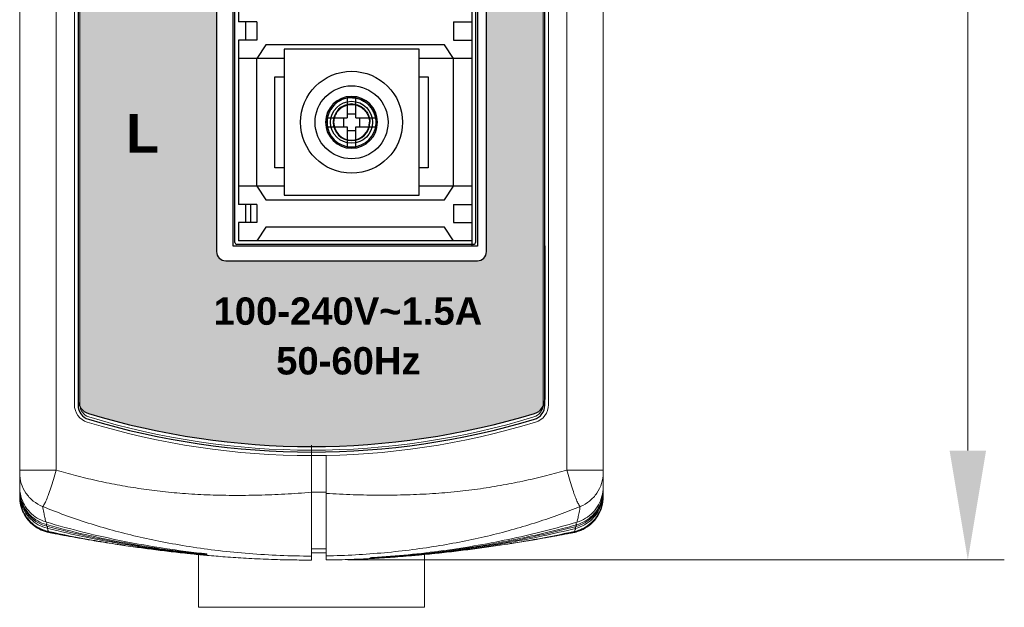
# Model space of a CAD drawing. Header units: millimetres. Extents: x 0 to 420, y 0 to 297.
# Tile 16 of 21: x 297 to 351, y 86 to 118. Entities that reach past the tile are written whole.
import ezdxf

# ---------------------------------------------------------------- set-up
doc = ezdxf.new("R2010")
doc.units = ezdxf.units.MM
doc.layers.get('Defpoints').update_dxf_attribs({"linetype": 'CONTINUOUS', "lineweight": 13})
doc.layers.add('Dimension', color=2, linetype='CONTINUOUS', lineweight=9)
doc.layers.add('Line', color=3, linetype='CONTINUOUS', lineweight=25)
doc.styles.add('ARIAL_BOLD', font='arialbd.ttf')
doc.styles.get("Standard").update_dxf_attribs({"font": 'romans.shx'})
doc.dimstyles.new('yutana', dxfattribs={"dimtxt": 3.5, "dimasz": 3, "dimexe": 1, "dimexo": 0.6, "dimgap": 1.5, "dimtad": 1, "dimdec": 1, "dimzin": 0, "dimdsep": 46, "dimtxsty": 'Standard', "dimcen": 0, "dimadec": 0, "dimazin": 0, "dimtp": 0.01, "dimtm": 0.01, "dimtfac": 1, "dimtdec": 1, "dimtmove": 0, "dimatfit": 3, "dimfxl": 1, "dimtolj": 1, "dimtzin": 0, "dimlwd": 0, "dimlwe": 0, "dimarcsym": 0})

# ---------------------------------------------------------------- blocks, each defined once
blk = doc.blocks.new('*D7')
at = {"layer": 'Defpoints', "color": 0, "ltscale": 5}
for p in [(313.312, 208.806), (348.512, 208.806), (313.312, 88.194)]:
    blk.add_point(p, dxfattribs=at)
at = {"layer": 'Dimension', "color": 0, "lineweight": 0, "ltscale": 5}
for p, q in [((314.512, 208.806), (350.512, 208.806)), ((348.512, 94.194), (348.512, 202.806)), ((314.512, 88.194), (350.512, 88.194))]:
    blk.add_line(p, q, dxfattribs=at)
at = {"layer": 'Dimension', "color": 0, "ltscale": 5}
for points in [[(347.512, 202.806), (349.512, 202.806), (348.512, 208.806)], [(347.512, 94.194), (349.512, 94.194), (348.512, 88.194)]]:
    blk.add_solid(points, dxfattribs=at)
at = {"layer": 'Dimension', "color": 0, "ltscale": 5, "insert": (343.012, 148.5), "char_height": 5, "attachment_point": 5, "rotation": 90}
blk.add_mtext('\\A1;120.6', dxfattribs=at)

msp = doc.modelspace()

# ---------------------------------------------------------------- hatches: boundary and pattern name
at = {"layer": 'Line'}
h = msp.add_hatch(color=18, dxfattribs=at)
edge = h.paths.add_edge_path()
edge.add_arc((300.512, 96.992), 0.8, 180, 253.1507)
edge.add_arc((312.512, 136.615), 42.2, 253.1507, 286.8493)
edge.add_arc((324.512, 96.992), 0.8, 286.8493, 360)
edge.add_line((325.312, 96.992), (325.312, 138.691))
edge.add_arc((318.312, 138.691), 7, 0, 62.2489)
edge.add_line((321.571, 144.886), (307.484, 150.831))
edge.add_arc((311.605, 161.03), 11, 219.045, 248, ccw=False)
edge.add_arc((314.712, 163.55), 15, 180, 219.045, ccw=False)
edge.add_line((299.712, 163.55), (299.712, 96.992))
edge = h.paths.add_edge_path()
edge.add_arc((307.812, 138.9), 0.5, 90, 180)
edge.add_line((307.312, 138.9), (307.312, 105.1))
edge.add_arc((307.812, 105.1), 0.5, 180, 270)
edge.add_line((307.812, 104.6), (321.612, 104.6))
edge.add_arc((321.612, 105.1), 0.5, 270, 360)
edge.add_line((322.112, 105.1), (322.112, 138.9))
edge.add_arc((321.612, 138.9), 0.5, 360, 450)
edge.add_line((321.612, 139.4), (307.812, 139.4))

# ---------------------------------------------------------------- linework, layer by layer
at = {"layer": 'Line', "color": 7, "linetype": 'Continuous', "lineweight": 0}
for p, q in [((296.512, 92.204), (296.512, 204.796)), ((328.512, 204.806), (328.512, 92.194)), ((298.512, 93.122), (298.512, 203.872)), ((326.512, 203.879), (326.512, 93.128)), ((299.512, 200.29), (299.512, 96.71)), ((299.812, 96.71), (299.812, 200.29)), ((325.212, 200.29), (325.212, 96.71)), ((325.512, 96.71), (325.512, 200.29)), ((312.512, 88.189), (312.512, 94.491)), ((313.312, 88.194), (313.312, 93.922)), ((296.512, 93.122), (298.512, 93.122)), ((328.512, 93.128), (326.512, 93.128)), ((296.512, 92.057), (296.53, 92.057)), ((296.512, 92.057), (296.512, 91.979)), ((296.512, 91.873), (296.526, 91.873)), ((296.512, 91.873), (296.512, 91.715)), ((313.312, 91.907), (312.512, 91.907)), ((328.512, 92.05), (328.493, 92.05)), ((328.512, 91.867), (328.498, 91.867)), ((328.512, 92.05), (328.512, 91.972)), ((328.512, 91.867), (328.512, 91.713)), ((296.512, 91.678), (296.537, 91.678)), ((328.512, 91.677), (328.507, 91.677)), ((313.312, 88.808), (312.512, 88.808)), ((312.512, 88.589), (313.312, 88.589)), ((306.312, 88.494), (306.312, 85.6)), ((318.712, 88.494), (318.712, 85.6)), ((318.712, 85.6), (306.312, 85.6))]:
    msp.add_line(p, q, dxfattribs=at)
at = {"layer": 'Line', "color": 7}
for p, q in [((299.712, 200.321), (299.712, 96.679)), ((325.312, 96.679), (325.312, 200.321)), ((299.712, 163.55), (299.712, 96.992)), ((308.212, 105.394), (308.212, 138.994)), ((308.312, 105.594), (308.312, 138.794)), ((321.312, 138.994), (321.312, 105.394)), ((321.512, 138.794), (321.512, 105.594)), ((321.612, 138.994), (321.612, 105.394)), ((325.312, 96.992), (325.312, 138.691)), ((308.512, 126.694), (308.512, 117.694)), ((309.512, 117.694), (308.512, 117.694)), ((308.912, 116.694), (308.912, 117.694)), ((309.512, 117.694), (309.512, 116.694)), ((320.312, 117.694), (321.312, 117.694)), ((320.312, 117.694), (320.312, 116.694)), ((309.512, 116.694), (308.512, 116.694)), ((308.512, 116.694), (308.512, 107.694)), ((320.312, 116.694), (321.312, 116.694)), ((310.012, 116.444), (309.512, 115.694)), ((319.812, 116.444), (310.012, 116.444)), ((318.412, 116.194), (311.012, 116.194)), ((311.012, 116.194), (311.012, 108.194)), ((318.412, 108.194), (318.412, 116.194)), ((320.312, 115.694), (319.812, 116.444)), ((311.012, 115.694), (308.512, 115.694)), ((309.512, 108.694), (309.512, 115.694)), ((321.312, 115.694), (318.412, 115.694)), ((320.312, 108.694), (320.312, 115.694)), ((310.512, 114.694), (311.012, 114.694)), ((310.512, 109.694), (310.512, 114.694)), ((318.412, 114.694), (318.912, 114.694)), ((318.912, 114.694), (318.912, 109.694)), ((314.47, 113.536), (314.47, 112.435)), ((314.953, 112.435), (314.953, 113.536)), ((313.369, 112.435), (314.47, 112.435)), ((314.262, 112.435), (314.262, 111.952)), ((314.953, 112.643), (314.47, 112.643)), ((314.953, 112.435), (316.054, 112.435)), ((315.161, 111.952), (315.161, 112.435)), ((313.369, 111.952), (314.47, 111.952)), ((314.47, 111.952), (314.47, 110.852)), ((314.953, 110.852), (314.953, 111.952)), ((314.953, 111.952), (316.054, 111.952)), ((314.47, 111.744), (314.953, 111.744)), ((311.012, 109.694), (310.512, 109.694)), ((318.912, 109.694), (318.412, 109.694)), ((311.012, 108.694), (308.512, 108.694)), ((309.512, 108.694), (310.012, 107.944)), ((321.312, 108.694), (318.412, 108.694)), ((319.812, 107.944), (320.312, 108.694)), ((311.012, 108.194), (318.412, 108.194)), ((309.512, 107.694), (308.512, 107.694)), ((308.912, 106.694), (308.912, 107.694)), ((309.162, 107.694), (309.162, 106.694)), ((309.512, 107.694), (309.512, 106.694)), ((310.012, 107.944), (319.812, 107.944)), ((320.312, 107.694), (321.312, 107.694)), ((320.312, 107.694), (320.312, 106.694)), ((309.512, 106.694), (308.512, 106.694)), ((308.512, 106.694), (308.512, 105.694)), ((310.012, 106.444), (309.512, 105.694)), ((319.812, 106.444), (310.012, 106.444)), ((320.312, 105.694), (319.812, 106.444)), ((320.312, 106.694), (321.312, 106.694)), ((321.612, 105.394), (308.212, 105.394)), ((321.412, 105.494), (308.412, 105.494)), ((321.312, 105.694), (308.512, 105.694)), ((325.312, 105.419), (325.312, 96.992))]:
    msp.add_line(p, q, dxfattribs=at)
msp.add_lwpolyline([(322.112, 105.1), (322.112, 138.9, 0.414214), (321.612, 139.4), (307.812, 139.4, 0.414214), (307.312, 138.9), (307.312, 105.1, 0.414214), (307.812, 104.6), (321.612, 104.6, 0.414214)], format="xyb", close=True, dxfattribs=at)
at = {"layer": 'Line', "color": 7, "linetype": 'Continuous', "lineweight": 0}
msp.add_lwpolyline([(315.727, 88.272), (315.727, 88.274), (315.728, 88.278)], dxfattribs=at)
at = {"layer": 'Line', "color": 7}
for radius in [2.794, 2, 1.152]:
    msp.add_circle((314.712, 112.194), radius, dxfattribs=at)
for centre, radius, start, end in [((314.712, 112.194), 1.422, 0, 180), ((314.712, 112.194), 1.004, 90, 0), ((314.712, 112.194), 1.422, 180, 0), ((314.712, 112.194), 1.35, 180, 0), ((314.712, 112.194), 0.982, 180, 360), ((308.412, 105.594), 0.1, 180, 270), ((321.412, 105.594), 0.1, 270, 0), ((300.512, 96.992), 0.8, 180, 253.1507), ((300.512, 96.679), 0.8, 180, 253.2755), ((324.512, 96.679), 0.8, 286.7245, 360), ((324.512, 96.992), 0.8, 286.8493, 360), ((312.512, 136.615), 42.2, 253.1507, 286.8493), ((312.512, 136.615), 42.5, 253.2755, 286.7245)]:
    msp.add_arc(centre, radius, start, end, dxfattribs=at)
at = {"layer": 'Line', "color": 7, "linetype": 'Continuous', "lineweight": 0}
for centre, radius, start, end in [((300.512, 96.71), 1, 180, 252.9814), ((300.512, 96.71), 0.7, 180, 252.9814), ((324.512, 96.71), 0.7, 287.0186, 360), ((324.512, 96.71), 1, 287.0186, 360), ((312.512, 135.915), 42, 252.9814, 287.0186), ((312.512, 135.915), 41.7, 252.9814, 287.0186)]:
    msp.add_arc(centre, radius, start, end, dxfattribs=at)
at = {"layer": 'Line', "color": 7}
for points, knots in [([(314.712, 113.544), (314.636, 113.544), (314.482, 113.53), (314.256, 113.467), (314.041, 113.364), (313.844, 113.224), (313.674, 113.053), (313.536, 112.856), (313.436, 112.642), (313.375, 112.419), (313.362, 112.268), (313.362, 112.194)], [0, 0, 0, 0, 0.227413, 0.460521, 0.69936, 0.939632, 1.180993, 1.420211, 1.656763, 1.886538, 2.109528, 2.109528, 2.109528, 2.109528]), ([(314.712, 113.539), (314.685, 113.539), (314.631, 113.539), (314.551, 113.538), (314.497, 113.536), (314.47, 113.536)], [0, 0, 0, 0, 0.0804632, 0.1609101, 0.241324, 0.241324, 0.241324, 0.241324]), ([(316.062, 112.194), (316.061, 112.27), (316.048, 112.423), (315.985, 112.649), (315.882, 112.864), (315.742, 113.061), (315.571, 113.231), (315.374, 113.369), (315.16, 113.47), (314.937, 113.53), (314.786, 113.544), (314.712, 113.544)], [0, 0, 0, 0, 0.227413, 0.460521, 0.69936, 0.939632, 1.180993, 1.420211, 1.656763, 1.886538, 2.109528, 2.109528, 2.109528, 2.109528]), ([(314.712, 113.544), (314.786, 113.543), (314.938, 113.53), (315.162, 113.466), (315.378, 113.362), (315.576, 113.22), (315.747, 113.047), (315.886, 112.849), (315.987, 112.635), (316.048, 112.415), (316.061, 112.266), (316.062, 112.194)], [0, 0, 0, 0, 0.223252, 0.455325, 0.695138, 0.93785, 1.181868, 1.423219, 1.660116, 1.887921, 2.105492, 2.105492, 2.105492, 2.105492]), ([(314.953, 113.536), (314.926, 113.536), (314.872, 113.538), (314.792, 113.539), (314.738, 113.539), (314.712, 113.539)], [0, 0, 0, 0, 0.0804139, 0.1608608, 0.241324, 0.241324, 0.241324, 0.241324]), ([(313.729, 112.194), (313.729, 112.248), (313.739, 112.359), (313.785, 112.522), (313.861, 112.679), (313.964, 112.823), (314.091, 112.947), (314.235, 113.049), (314.39, 113.122), (314.551, 113.166), (314.659, 113.176), (314.712, 113.176)], [0, 0, 0, 0, 0.162478, 0.331377, 0.505908, 0.68255, 0.860142, 1.035793, 1.208202, 1.373994, 1.532338, 1.532338, 1.532338, 1.532338]), ([(314.712, 113.176), (314.657, 113.176), (314.547, 113.166), (314.384, 113.12), (314.227, 113.044), (314.083, 112.941), (313.958, 112.815), (313.857, 112.671), (313.783, 112.515), (313.739, 112.355), (313.729, 112.247), (313.729, 112.194)], [0, 0, 0, 0, 0.162478, 0.331377, 0.505908, 0.68255, 0.860142, 1.035793, 1.208202, 1.373994, 1.532338, 1.532338, 1.532338, 1.532338]), ([(314.712, 113.198), (314.743, 113.198), (314.805, 113.195), (314.897, 113.182), (314.986, 113.161), (315.072, 113.133), (315.155, 113.096), (315.235, 113.053), (315.311, 113.001), (315.382, 112.944), (315.446, 112.881), (315.504, 112.813), (315.557, 112.739), (315.605, 112.656), (315.646, 112.566), (315.678, 112.472), (315.701, 112.378), (315.713, 112.285), (315.716, 112.224), (315.716, 112.194)], [0, 0, 0, 0, 0.093755, 0.186428, 0.277947, 0.368349, 0.458124, 0.549056, 0.641787, 0.733189, 0.821995, 0.910265, 1.000718, 1.09634, 1.196638, 1.296687, 1.393855, 1.487529, 1.577223, 1.577223, 1.577223, 1.577223]), ([(314.712, 113.176), (314.766, 113.176), (314.876, 113.166), (315.04, 113.12), (315.196, 113.044), (315.34, 112.941), (315.465, 112.815), (315.566, 112.671), (315.64, 112.515), (315.684, 112.355), (315.694, 112.247), (315.694, 112.194)], [0, 0, 0, 0, 0.162478, 0.331377, 0.505908, 0.68255, 0.860142, 1.035793, 1.208202, 1.373994, 1.532338, 1.532338, 1.532338, 1.532338]), ([(313.369, 112.435), (313.369, 112.408), (313.368, 112.355), (313.367, 112.274), (313.366, 112.221), (313.366, 112.194)], [0, 0, 0, 0, 0.0804138, 0.1608607, 0.2413241, 0.2413241, 0.2413241, 0.2413241]), ([(316.057, 112.194), (316.057, 112.221), (316.056, 112.274), (316.055, 112.355), (316.054, 112.408), (316.054, 112.435)], [0, 0, 0, 0, 0.0804634, 0.1609103, 0.2413241, 0.2413241, 0.2413241, 0.2413241]), ([(313.366, 112.194), (313.366, 112.167), (313.367, 112.113), (313.368, 112.033), (313.369, 111.979), (313.369, 111.952)], [0, 0, 0, 0, 0.0804634, 0.1609103, 0.2413241, 0.2413241, 0.2413241, 0.2413241]), ([(316.054, 111.952), (316.054, 111.979), (316.055, 112.033), (316.056, 112.113), (316.057, 112.167), (316.057, 112.194)], [0, 0, 0, 0, 0.0804138, 0.1608607, 0.2413241, 0.2413241, 0.2413241, 0.2413241]), ([(314.47, 110.852), (314.524, 110.85), (314.631, 110.849), (314.792, 110.849), (314.899, 110.85), (314.953, 110.852)], [0, 0, 0, 0, 0.1608592, 0.321785, 0.4826441, 0.4826441, 0.4826441, 0.4826441])]:
    msp.add_open_spline(points, degree=3, knots=knots, dxfattribs=at)
at = {"layer": 'Line', "color": 7, "linetype": 'Continuous', "lineweight": 0}
for points, knots in [([(296.512, 92.978), (296.512, 92.781), (296.571, 92.385), (296.831, 91.845), (297.237, 91.404), (297.584, 91.201), (297.767, 91.128)], [0, 0, 0, 0, 0.590551, 1.181437, 1.772879, 2.364906, 2.364906, 2.364906, 2.364906]), ([(297.767, 91.128), (297.802, 91.141), (297.864, 91.253), (297.963, 91.448), (298.084, 91.766), (298.223, 92.163), (298.369, 92.625), (298.465, 92.952), (298.512, 93.122)], [0, 0, 0, 0, 0.112117, 0.343771, 0.685425, 1.116873, 1.61152, 2.138817, 2.138817, 2.138817, 2.138817]), ([(298.512, 93.122), (298.865, 93.016), (299.591, 92.814), (300.707, 92.547), (301.857, 92.311), (303.027, 92.112), (304.224, 91.952), (305.474, 91.833), (306.797, 91.76), (308.186, 91.731), (309.613, 91.742), (311.06, 91.797), (312.027, 91.865), (312.512, 91.907)], [0, 0, 0, 0, 1.107997, 2.259833, 3.440849, 4.628185, 5.819841, 7.063227, 8.394619, 9.793256, 11.230529, 12.676056, 14.136574, 14.136574, 14.136574, 14.136574]), ([(326.512, 93.128), (326.149, 93.021), (325.398, 92.816), (324.237, 92.541), (323.025, 92.299), (321.775, 92.094), (320.484, 91.934), (319.14, 91.823), (317.736, 91.761), (316.285, 91.742), (314.803, 91.767), (313.81, 91.815), (313.312, 91.847)], [0, 0, 0, 0, 1.134759, 2.335687, 3.576996, 4.840401, 6.134618, 7.479598, 8.886745, 10.347879, 11.83347, 13.331373, 13.331373, 13.331373, 13.331373]), ([(326.512, 93.128), (326.558, 92.958), (326.652, 92.629), (326.797, 92.165), (326.936, 91.766), (327.058, 91.448), (327.157, 91.252), (327.22, 91.14), (327.256, 91.128)], [0, 0, 0, 0, 0.528835, 1.025051, 1.457852, 1.800559, 2.033001, 2.145975, 2.145975, 2.145975, 2.145975]), ([(328.512, 92.978), (328.512, 92.781), (328.452, 92.384), (328.192, 91.844), (327.786, 91.403), (327.439, 91.201), (327.256, 91.128)], [0, 0, 0, 0, 0.590611, 1.181551, 1.773038, 2.365098, 2.365098, 2.365098, 2.365098]), ([(296.512, 92.204), (296.512, 92.033), (296.556, 91.69), (296.75, 91.211), (297.059, 90.795), (297.462, 90.472), (297.778, 90.332), (297.941, 90.283)], [0, 0, 0, 0, 0.511775, 1.023501, 1.535666, 2.047282, 2.558401, 2.558401, 2.558401, 2.558401]), ([(297.976, 90.131), (297.809, 90.177), (297.487, 90.314), (297.073, 90.635), (296.756, 91.053), (296.557, 91.537), (296.512, 91.884), (296.512, 92.057)], [0, 0, 0, 0, 0.518314, 1.036269, 1.554427, 2.072734, 2.591379, 2.591379, 2.591379, 2.591379]), ([(296.512, 91.979), (296.512, 91.804), (296.558, 91.454), (296.76, 90.965), (297.083, 90.546), (297.502, 90.224), (297.828, 90.089), (297.997, 90.044)], [0, 0, 0, 0, 0.523138, 1.046144, 1.569361, 2.092422, 2.615099, 2.615099, 2.615099, 2.615099]), ([(298.026, 89.933), (297.855, 89.976), (297.522, 90.107), (297.095, 90.428), (296.766, 90.849), (296.559, 91.342), (296.512, 91.696), (296.512, 91.873)], [0, 0, 0, 0, 0.529175, 1.057545, 1.585849, 2.114147, 2.642918, 2.642918, 2.642918, 2.642918]), ([(328.512, 91.867), (328.512, 91.69), (328.464, 91.336), (328.257, 90.843), (327.927, 90.421), (327.499, 90.101), (327.167, 89.97), (326.996, 89.927)], [0, 0, 0, 0, 0.529538, 1.058487, 1.587013, 2.11537, 2.644641, 2.644641, 2.644641, 2.644641]), ([(327.025, 90.036), (327.193, 90.081), (327.521, 90.216), (327.941, 90.538), (328.263, 90.958), (328.465, 91.447), (328.512, 91.797), (328.512, 91.972)], [0, 0, 0, 0, 0.523919, 1.047324, 1.570609, 2.093702, 2.616736, 2.616736, 2.616736, 2.616736]), ([(328.512, 92.05), (328.512, 91.876), (328.466, 91.528), (328.266, 91.043), (327.949, 90.626), (327.535, 90.305), (327.212, 90.169), (327.046, 90.123)], [0, 0, 0, 0, 0.519575, 1.038464, 1.556821, 2.074927, 2.593424, 2.593424, 2.593424, 2.593424]), ([(327.08, 90.273), (327.244, 90.322), (327.56, 90.462), (327.964, 90.786), (328.273, 91.201), (328.467, 91.681), (328.512, 92.023), (328.512, 92.194)], [0, 0, 0, 0, 0.512273, 1.024474, 1.536652, 2.048684, 2.56062, 2.56062, 2.56062, 2.56062]), ([(296.512, 91.715), (296.512, 91.564), (296.546, 91.262), (296.697, 90.834), (296.94, 90.449), (297.263, 90.13), (297.522, 89.97), (297.657, 89.906)], [0, 0, 0, 0, 0.45127, 0.902156, 1.35308, 1.803954, 2.254794, 2.254794, 2.254794, 2.254794]), ([(297.674, 89.862), (297.536, 89.926), (297.274, 90.085), (296.947, 90.405), (296.7, 90.791), (296.546, 91.223), (296.512, 91.527), (296.512, 91.678)], [0, 0, 0, 0, 0.454529, 0.908931, 1.363184, 1.81737, 2.271828, 2.271828, 2.271828, 2.271828]), ([(297.698, 89.833), (297.558, 89.895), (297.292, 90.053), (296.957, 90.374), (296.704, 90.763), (296.547, 91.199), (296.512, 91.507), (296.512, 91.66)], [0, 0, 0, 0, 0.460052, 0.91997, 1.379716, 1.839355, 2.299205, 2.299205, 2.299205, 2.299205]), ([(328.512, 91.66), (328.512, 91.476), (328.46, 91.107), (328.235, 90.596), (327.879, 90.166), (327.572, 89.954), (327.408, 89.872)], [0, 0, 0, 0, 0.551784, 1.103196, 1.654373, 2.205459, 2.205459, 2.205459, 2.205459]), ([(328.512, 91.677), (328.512, 91.496), (328.461, 91.13), (328.241, 90.625), (327.893, 90.197), (327.592, 89.985), (327.431, 89.901)], [0, 0, 0, 0, 0.545159, 1.089938, 1.634895, 2.179507, 2.179507, 2.179507, 2.179507]), ([(327.447, 89.945), (327.606, 90.029), (327.904, 90.243), (328.246, 90.669), (328.462, 91.171), (328.512, 91.533), (328.512, 91.713)], [0, 0, 0, 0, 0.540733, 1.08122, 1.621486, 2.161789, 2.161789, 2.161789, 2.161789]), ([(328.434, 91.112), (328.435, 91.116), (328.486, 91.295), (328.512, 91.482), (328.512, 91.665)], [0, 0, 0, 0, 0.0109735, 0.5582933, 0.5582933, 0.5582933, 0.5582933]), ([(296.578, 91.156), (296.612, 91.027), (296.66, 90.898), (296.72, 90.777), (296.721, 90.775)], [0, 0, 0, 0, 0.4001209, 0.4071504, 0.4071504, 0.4071504, 0.4071504]), ([(297.941, 90.283), (297.923, 90.363), (297.887, 90.536), (297.829, 90.818), (297.789, 91.02), (297.767, 91.128)], [0, 0, 0, 0, 0.2444449, 0.5310516, 0.8625757, 0.8625757, 0.8625757, 0.8625757]), ([(297.767, 91.128), (298.169, 90.963), (298.996, 90.643), (300.274, 90.21), (301.597, 89.82), (302.95, 89.477), (304.358, 89.176), (305.851, 88.913), (307.441, 88.695), (309.098, 88.533), (310.796, 88.433), (311.937, 88.409), (312.512, 88.408)], [0, 0, 0, 0, 1.303237, 2.65924, 4.047689, 5.438444, 6.847719, 8.366514, 9.98211, 11.661998, 13.360733, 15.0843, 15.0843, 15.0843, 15.0843]), ([(327.256, 91.128), (326.881, 90.973), (326.103, 90.671), (324.896, 90.257), (323.63, 89.876), (322.32, 89.535), (320.96, 89.234), (319.54, 88.973), (318.051, 88.754), (316.505, 88.584), (314.918, 88.467), (313.849, 88.427), (313.312, 88.416)], [0, 0, 0, 0, 1.215622, 2.502681, 3.829095, 5.179242, 6.564136, 8.004331, 9.511308, 11.077163, 12.671446, 14.284256, 14.284256, 14.284256, 14.284256]), ([(327.256, 91.128), (327.234, 91.018), (327.193, 90.813), (327.135, 90.528), (327.098, 90.353), (327.08, 90.273)], [0, 0, 0, 0, 0.3356902, 0.6255349, 0.8722224, 0.8722224, 0.8722224, 0.8722224]), ([(328.213, 90.613), (328.214, 90.616), (328.31, 90.771), (328.384, 90.94), (328.434, 91.112)], [0, 0, 0, 0, 0.0094049, 0.545755, 0.545755, 0.545755, 0.545755]), ([(296.759, 90.702), (296.818, 90.594), (296.889, 90.489), (296.97, 90.391), (296.972, 90.389)], [0, 0, 0, 0, 0.3677679, 0.3786762, 0.3786762, 0.3786762, 0.3786762]), ([(297.033, 90.318), (297.113, 90.231), (297.203, 90.148), (297.301, 90.073), (297.305, 90.07)], [0, 0, 0, 0, 0.3527685, 0.367603, 0.367603, 0.367603, 0.367603]), ([(297.941, 90.283), (299.33, 89.867), (302.254, 89.144), (305.232, 88.694), (306.78, 88.529)], [0, 0, 0, 0, 4.351798, 9.020988, 9.020988, 9.020988, 9.020988]), ([(297.976, 90.131), (297.969, 90.144), (297.993, 90.193), (298, 90.236), (298.006, 90.267)], [0, 0, 0, 0, 0.0436209, 0.1392137, 0.1392137, 0.1392137, 0.1392137]), ([(315.888, 88.328), (317.177, 88.408), (319.747, 88.659), (323.489, 89.308), (325.917, 89.926), (327.08, 90.273)], [0, 0, 0, 0, 3.872335, 7.740592, 11.381243, 11.381243, 11.381243, 11.381243]), ([(327.046, 90.123), (327.052, 90.136), (327.028, 90.184), (327.022, 90.226), (327.016, 90.257)], [0, 0, 0, 0, 0.0436494, 0.137577, 0.137577, 0.137577, 0.137577]), ([(327.86, 90.188), (327.864, 90.191), (327.988, 90.306), (328.099, 90.438), (328.189, 90.576)], [0, 0, 0, 0, 0.0146273, 0.5087039, 0.5087039, 0.5087039, 0.5087039]), ([(297.386, 90.012), (297.48, 89.948), (297.586, 89.888), (297.696, 89.839), (297.702, 89.836)], [0, 0, 0, 0, 0.3426709, 0.361423, 0.361423, 0.361423, 0.361423]), ([(297.997, 90.044), (297.994, 90.053), (297.99, 90.072), (297.983, 90.101), (297.978, 90.121), (297.976, 90.131)], [0, 0, 0, 0, 0.02862934, 0.05864098, 0.09009625, 0.09009625, 0.09009625, 0.09009625]), ([(306.781, 88.495), (305.258, 88.649), (302.295, 89.071), (299.379, 89.742), (297.976, 90.131)], [0, 0, 0, 0, 4.594642, 8.964472, 8.964472, 8.964472, 8.964472]), ([(297.997, 90.044), (299.396, 89.669), (302.306, 89.022), (305.26, 88.618), (306.783, 88.469)], [0, 0, 0, 0, 4.344287, 8.933294, 8.933294, 8.933294, 8.933294]), ([(298.026, 89.933), (298.017, 89.945), (298.037, 89.983), (298.043, 90.013), (298.047, 90.033)], [0, 0, 0, 0, 0.0426803, 0.1018594, 0.1018594, 0.1018594, 0.1018594]), ([(302.86, 88.948), (302.672, 88.978), (301.049, 89.245), (299.436, 89.581), (298.026, 89.933)], [0, 0, 0, 0, 0.572766, 4.934192, 4.934192, 4.934192, 4.934192]), ([(298.084, 89.76), (298.078, 89.775), (298.064, 89.809), (298.045, 89.867), (298.032, 89.91), (298.026, 89.933)], [0, 0, 0, 0, 0.0494472, 0.1103811, 0.1828823, 0.1828823, 0.1828823, 0.1828823]), ([(298.119, 89.704), (298.116, 89.707), (298.111, 89.712), (298.107, 89.718), (298.106, 89.72)], [0, 0, 0, 0, 0.01337932, 0.02111609, 0.02111609, 0.02111609, 0.02111609]), ([(327.046, 90.123), (325.862, 89.796), (323.417, 89.218), (319.738, 88.622), (317.251, 88.389), (316.038, 88.314)], [0, 0, 0, 0, 3.682809, 7.529309, 11.172504, 11.172504, 11.172504, 11.172504]), ([(317.686, 88.417), (318.351, 88.475), (320.285, 88.677), (323.412, 89.166), (325.847, 89.722), (327.025, 90.036)], [0, 0, 0, 0, 2.000625, 5.832693, 9.487947, 9.487947, 9.487947, 9.487947]), ([(326.996, 89.927), (325.801, 89.63), (324.213, 89.291), (322.613, 89.018), (322.226, 88.956)], [0, 0, 0, 0, 3.693282, 4.867716, 4.867716, 4.867716, 4.867716]), ([(326.917, 89.719), (326.915, 89.717), (326.911, 89.711), (326.907, 89.706), (326.903, 89.703)], [0, 0, 0, 0, 0.00762431, 0.0208016, 0.0208016, 0.0208016, 0.0208016]), ([(326.996, 89.927), (326.989, 89.904), (326.977, 89.863), (326.958, 89.807), (326.945, 89.773), (326.939, 89.759)], [0, 0, 0, 0, 0.0706374, 0.1300541, 0.1780847, 0.1780847, 0.1780847, 0.1780847]), ([(326.996, 89.927), (327.004, 89.938), (326.985, 89.977), (326.978, 90.006), (326.975, 90.025)], [0, 0, 0, 0, 0.0426975, 0.1004837, 0.1004837, 0.1004837, 0.1004837]), ([(327.046, 90.123), (327.043, 90.113), (327.039, 90.093), (327.031, 90.064), (327.027, 90.046), (327.025, 90.036)], [0, 0, 0, 0, 0.03077454, 0.06046681, 0.08897478, 0.08897478, 0.08897478, 0.08897478]), ([(299.564, 89.431), (299.713, 89.404), (300.169, 89.324), (300.634, 89.245), (300.95, 89.194), (300.958, 89.192)], [0, 0, 0, 0, 0.453925, 1.390109, 1.413993, 1.413993, 1.413993, 1.413993]), ([(324.127, 89.203), (323.841, 89.156), (323.542, 89.108), (323.242, 89.063), (323.227, 89.061)], [0, 0, 0, 0, 0.8673127, 0.9106028, 0.9106028, 0.9106028, 0.9106028]), ([(323.227, 89.061), (323.262, 89.067), (323.405, 89.089), (323.548, 89.113), (323.656, 89.13)], [0, 0, 0, 0, 0.1048329, 0.4343299, 0.4343299, 0.4343299, 0.4343299]), ([(324.127, 89.202), (324.138, 89.204), (324.465, 89.258), (324.928, 89.337), (325.379, 89.416), (325.516, 89.441)], [0, 0, 0, 0, 0.034345, 0.993868, 1.409223, 1.409223, 1.409223, 1.409223]), ([(302.232, 88.994), (302.269, 88.989), (302.476, 88.957), (302.684, 88.927), (302.855, 88.903)], [0, 0, 0, 0, 0.1099514, 0.629106, 0.629106, 0.629106, 0.629106]), ([(302.855, 88.903), (303.148, 88.862), (303.763, 88.778), (304.707, 88.661), (305.623, 88.559), (306.219, 88.5), (306.485, 88.476)], [0, 0, 0, 0, 0.889235, 1.860043, 2.854057, 3.654948, 3.654948, 3.654948, 3.654948]), ([(316.029, 88.288), (316.288, 88.302), (316.944, 88.343), (317.974, 88.422), (319.103, 88.528), (320.179, 88.645), (321.217, 88.772), (321.897, 88.865), (322.233, 88.912)], [0, 0, 0, 0, 0.777035, 1.9729, 3.099837, 4.17853, 5.220612, 6.236876, 6.236876, 6.236876, 6.236876]), ([(320.333, 88.684), (320.092, 88.653), (319.707, 88.606), (319.321, 88.563), (319.176, 88.547)], [0, 0, 0, 0, 0.727738, 1.164984, 1.164984, 1.164984, 1.164984]), ([(306.644, 88.546), (306.649, 88.543), (306.69, 88.516), (306.739, 88.5), (306.781, 88.495)], [0, 0, 0, 0, 0.0188307, 0.1473969, 0.1473969, 0.1473969, 0.1473969]), ([(306.773, 88.449), (307.11, 88.419), (307.829, 88.36), (308.959, 88.286), (310.179, 88.228), (311.372, 88.195), (312.155, 88.189), (312.512, 88.189)], [0, 0, 0, 0, 1.013032, 2.165187, 3.397019, 4.675697, 5.745947, 5.745947, 5.745947, 5.745947]), ([(306.78, 88.529), (306.78, 88.523), (306.781, 88.512), (306.781, 88.5), (306.781, 88.495)], [0, 0, 0, 0, 0.01814631, 0.03406031, 0.03406031, 0.03406031, 0.03406031]), ([(306.783, 88.469), (306.783, 88.466), (306.783, 88.461), (306.784, 88.456), (306.784, 88.454)], [0, 0, 0, 0, 0.00868285, 0.01504476, 0.01504476, 0.01504476, 0.01504476]), ([(313.312, 88.194), (313.605, 88.198), (314.344, 88.212), (315.151, 88.243), (315.663, 88.268), (315.732, 88.272)], [0, 0, 0, 0, 0.88152, 2.216195, 2.421687, 2.421687, 2.421687, 2.421687]), ([(315.844, 88.327), (315.837, 88.324), (315.801, 88.307), (315.761, 88.298), (315.728, 88.296)], [0, 0, 0, 0, 0.0220979, 0.11986, 0.11986, 0.11986, 0.11986]), ([(315.728, 88.296), (315.729, 88.299), (315.729, 88.307), (315.729, 88.314), (315.729, 88.319)], [0, 0, 0, 0, 0.01053567, 0.02295177, 0.02295177, 0.02295177, 0.02295177])]:
    msp.add_open_spline(points, degree=3, knots=knots, dxfattribs=at)
for points in [[(296.512, 91.665), (296.512, 91.512), (296.529, 91.357), (296.565, 91.208)], [(296.565, 91.208), (296.569, 91.19), (296.573, 91.173), (296.578, 91.156)], [(296.721, 90.775), (296.733, 90.75), (296.746, 90.726), (296.759, 90.702)], [(296.972, 90.389), (296.992, 90.365), (297.012, 90.341), (297.033, 90.318)], [(327.812, 90.146), (327.828, 90.159), (327.844, 90.173), (327.86, 90.188)], [(328.189, 90.576), (328.197, 90.588), (328.205, 90.601), (328.213, 90.613)], [(297.305, 90.07), (297.331, 90.05), (297.358, 90.031), (297.386, 90.012)], [(297.657, 89.906), (297.702, 89.885), (297.747, 89.865), (297.792, 89.848)], [(298.106, 89.72), (297.957, 89.751), (297.811, 89.799), (297.674, 89.862)], [(298.138, 89.695), (297.987, 89.724), (297.839, 89.77), (297.698, 89.833)], [(297.702, 89.836), (297.734, 89.822), (297.766, 89.809), (297.799, 89.796)], [(297.792, 89.848), (297.887, 89.811), (297.985, 89.782), (298.084, 89.76)], [(297.799, 89.796), (297.903, 89.757), (298.01, 89.726), (298.119, 89.704)], [(298.084, 89.76), (298.881, 89.585), (299.682, 89.426), (300.485, 89.282)], [(298.106, 89.72), (298.095, 89.725), (298.103, 89.745), (298.107, 89.756)], [(298.903, 89.56), (298.637, 89.612), (298.371, 89.665), (298.106, 89.72)], [(298.119, 89.704), (298.184, 89.691), (298.249, 89.678), (298.314, 89.665)], [(298.138, 89.695), (298.131, 89.696), (298.131, 89.709), (298.133, 89.716)], [(298.314, 89.662), (298.255, 89.673), (298.197, 89.684), (298.138, 89.695)], [(298.314, 89.665), (298.73, 89.583), (299.147, 89.505), (299.564, 89.431)], [(298.902, 89.554), (298.706, 89.589), (298.51, 89.625), (298.314, 89.662)], [(324.699, 89.311), (325.448, 89.447), (326.195, 89.596), (326.939, 89.759)], [(325.516, 89.441), (325.912, 89.512), (326.308, 89.586), (326.702, 89.664)], [(326.917, 89.719), (326.619, 89.658), (326.321, 89.598), (326.022, 89.541)], [(326.702, 89.664), (326.769, 89.677), (326.836, 89.69), (326.903, 89.703)], [(326.885, 89.695), (326.824, 89.684), (326.763, 89.672), (326.703, 89.661)], [(327.165, 89.77), (327.074, 89.738), (326.98, 89.713), (326.885, 89.695)], [(326.885, 89.695), (326.891, 89.696), (326.891, 89.708), (326.89, 89.715)], [(326.903, 89.703), (326.992, 89.721), (327.081, 89.745), (327.167, 89.775)], [(326.917, 89.719), (326.928, 89.724), (326.92, 89.744), (326.916, 89.755)], [(327.164, 89.787), (327.083, 89.759), (327.001, 89.736), (326.917, 89.719)], [(326.939, 89.759), (327.04, 89.781), (327.14, 89.811), (327.236, 89.848)], [(327.243, 89.816), (327.217, 89.806), (327.191, 89.796), (327.164, 89.787)], [(327.408, 89.872), (327.329, 89.833), (327.248, 89.799), (327.165, 89.77)], [(327.167, 89.775), (327.223, 89.794), (327.278, 89.816), (327.332, 89.841)], [(327.236, 89.848), (327.308, 89.877), (327.379, 89.909), (327.447, 89.945)], [(327.431, 89.901), (327.37, 89.87), (327.307, 89.841), (327.243, 89.816)], [(327.332, 89.841), (327.356, 89.852), (327.38, 89.863), (327.404, 89.875)], [(327.404, 89.875), (327.41, 89.878), (327.416, 89.881), (327.422, 89.884)], [(327.422, 89.884), (327.561, 89.955), (327.693, 90.044), (327.812, 90.146)], [(300.274, 89.308), (299.816, 89.387), (299.359, 89.471), (298.903, 89.56)], [(300.958, 89.192), (300.73, 89.23), (300.502, 89.268), (300.274, 89.308)], [(300.485, 89.282), (300.903, 89.208), (301.321, 89.137), (301.74, 89.07)], [(302.233, 88.996), (301.807, 89.058), (301.382, 89.123), (300.958, 89.192)], [(323.656, 89.13), (324.004, 89.188), (324.352, 89.248), (324.699, 89.311)], [(324.691, 89.297), (324.503, 89.265), (324.315, 89.233), (324.127, 89.203)], [(326.022, 89.541), (325.579, 89.455), (325.135, 89.374), (324.691, 89.297)], [(301.74, 89.07), (301.904, 89.044), (302.068, 89.019), (302.232, 88.994)], [(305.106, 88.633), (304.356, 88.724), (303.607, 88.829), (302.86, 88.948)], [(306.187, 88.513), (305.827, 88.55), (305.466, 88.59), (305.106, 88.633)], [(322.226, 88.956), (321.597, 88.855), (320.965, 88.764), (320.333, 88.684)], [(322.233, 88.912), (322.565, 88.959), (322.896, 89.009), (323.227, 89.061)], [(306.473, 88.484), (306.378, 88.493), (306.282, 88.503), (306.187, 88.513)], [(306.784, 88.454), (306.68, 88.464), (306.577, 88.474), (306.473, 88.484)], [(306.485, 88.476), (306.56, 88.468), (306.635, 88.462), (306.71, 88.455)], [(306.701, 88.475), (306.727, 88.464), (306.755, 88.457), (306.784, 88.454)], [(306.71, 88.455), (306.731, 88.453), (306.752, 88.451), (306.773, 88.449)], [(315.776, 88.278), (315.76, 88.275), (315.743, 88.273), (315.727, 88.272)], [(315.777, 88.275), (315.76, 88.274), (315.744, 88.273), (315.727, 88.272)], [(315.844, 88.302), (315.805, 88.3), (315.767, 88.298), (315.728, 88.296)], [(315.728, 88.278), (315.743, 88.279), (315.759, 88.28), (315.775, 88.281)], [(315.729, 88.319), (315.782, 88.322), (315.835, 88.325), (315.888, 88.328)], [(315.732, 88.272), (315.747, 88.273), (315.762, 88.273), (315.777, 88.274)], [(315.775, 88.281), (316.413, 88.316), (317.05, 88.361), (317.686, 88.417)], [(316.036, 88.289), (315.95, 88.284), (315.864, 88.279), (315.777, 88.275)], [(315.777, 88.274), (315.861, 88.279), (315.945, 88.283), (316.029, 88.288)], [(316.038, 88.314), (315.974, 88.31), (315.909, 88.306), (315.844, 88.302)], [(319.176, 88.547), (318.132, 88.435), (317.085, 88.348), (316.036, 88.289)]]:
    msp.add_open_spline(points, degree=3, dxfattribs=at)

# ---------------------------------------------------------------- texts
at = {"layer": 'Line', "color": 7, "style": 'ARIAL_BOLD'}
for s, height, p in [('L', 2.11, (302.352, 110.53)), ('100-240V~1.5A', 1.5, (307.145, 101.09)), ('50-60Hz', 1.5, (310.578, 98.365))]:
    msp.add_text(s, height=height, dxfattribs=at).set_placement(p)

# ---------------------------------------------------------------- dimensions: what is measured, and where the dimension line sits
at = {"layer": 'Dimension', "color": 7}
dim = msp.add_linear_dim(base=(348.512, 208.806), p1=(313.312, 88.194), p2=(313.312, 208.806), angle=90, dimstyle='yutana', override={"dimscale": 2, "dimtxt": 2.5, "dimasz": 3}, dxfattribs=at)
dim.commit()
dim.dimension.update_dxf_attribs({"geometry": '*D7', "text_midpoint": (343.012, 148.5)})

doc.saveas('drawing.dxf')
